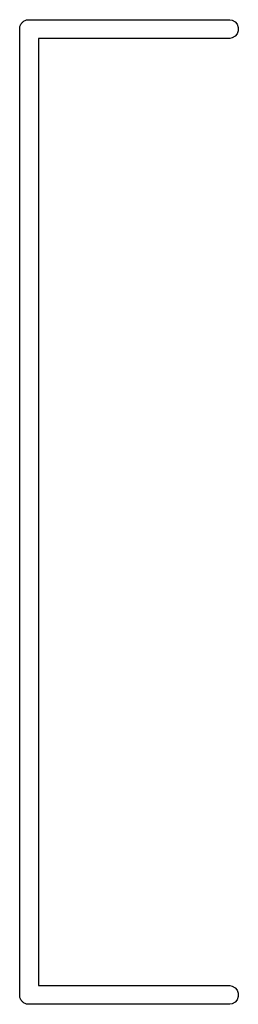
# Model space of a CAD drawing. Extents: x 67.2 to 111.3, y -47.6 to -38.1.
# Tile 1 of 3: x 67.2 to 68.9, y -46.1 to -38.2. Entities that reach past the tile are written whole.
import ezdxf

# ---------------------------------------------------------------- set-up
doc = ezdxf.new("R2010")
doc.units = 0
doc.header["$MEASUREMENT"] = 0
doc.layers.add('BLACK', color=7, linetype='CONTINUOUS')

msp = doc.modelspace()

# ---------------------------------------------------------------- linework, layer by layer
at = {"layer": 'BLACK', "linetype": 'CONTINUOUS'}
for p, q in [((67.1934, -38.239), (67.1968, -38.2332)), ((67.1968, -38.2332), (67.199, -38.2269)), ((67.199, -38.2269), (67.2033, -38.2218)), ((67.2033, -38.2218), (67.2067, -38.216)), ((67.2067, -38.216), (67.2118, -38.2118)), ((67.2118, -38.2118), (67.216, -38.2067)), ((67.216, -38.2067), (67.2218, -38.2033)), ((67.2218, -38.2033), (67.2269, -38.199)), ((67.2269, -38.199), (67.2332, -38.1968)), ((67.2332, -38.1968), (67.239, -38.1934)), ((67.239, -38.1934), (67.2455, -38.1923)), ((67.2455, -38.1923), (67.2518, -38.19)), ((67.2518, -38.19), (67.2584, -38.19)), ((67.2584, -38.19), (67.2584, -38.19)), ((67.2584, -38.19), (68.8766, -38.19)), ((68.8766, -38.19), (68.896, -38.1934)), ((68.896, -38.1934), (68.919, -38.2067)), ((68.919, -38.2067), (68.936, -38.2269)), ((68.936, -38.2269), (68.945, -38.2518)), ((67.19, -38.2518), (67.1923, -38.2455)), ((67.19, -38.2584), (67.19, -38.2518)), ((67.19, -46.0216), (67.19, -38.2584)), ((67.1923, -38.2455), (67.1934, -38.239)), ((68.936, -38.3031), (68.919, -38.3233)), ((68.945, -38.2782), (68.936, -38.3031)), ((68.945, -38.2518), (68.945, -38.2782)), ((68.8766, -38.34), (67.34, -38.34)), ((67.34, -38.34), (67.34, -45.94)), ((68.896, -38.3366), (68.8766, -38.34)), ((68.919, -38.3233), (68.896, -38.3366)), ((67.34, -45.94), (68.8766, -45.94)), ((68.8766, -45.94), (68.896, -45.9434)), ((68.896, -45.9434), (68.919, -45.9567)), ((68.919, -45.9567), (68.936, -45.9769)), ((68.936, -45.9769), (68.945, -46.0018)), ((67.19, -46.0282), (67.19, -46.0216)), ((67.19, -46.0216), (67.19, -46.0216)), ((67.1923, -46.0345), (67.19, -46.0282)), ((67.1934, -46.041), (67.1923, -46.0345)), ((67.1968, -46.0468), (67.1934, -46.041)), ((67.199, -46.0531), (67.1968, -46.0468)), ((67.2033, -46.0582), (67.199, -46.0531)), ((68.936, -46.0531), (68.919, -46.0733)), ((68.945, -46.0282), (68.936, -46.0531)), ((68.945, -46.0018), (68.945, -46.0282)), ((67.2067, -46.064), (67.2033, -46.0582)), ((67.2118, -46.0682), (67.2067, -46.064)), ((67.216, -46.0733), (67.2118, -46.0682)), ((67.2218, -46.0767), (67.216, -46.0733)), ((67.2269, -46.081), (67.2218, -46.0767)), ((67.2332, -46.0832), (67.2269, -46.081)), ((67.239, -46.0866), (67.2332, -46.0832)), ((67.2455, -46.0877), (67.239, -46.0866)), ((67.2518, -46.09), (67.2455, -46.0877)), ((67.2584, -46.09), (67.2518, -46.09)), ((68.8766, -46.09), (67.2584, -46.09)), ((67.2584, -46.09), (67.2584, -46.09)), ((68.896, -46.0866), (68.8766, -46.09)), ((68.919, -46.0733), (68.896, -46.0866))]:
    msp.add_line(p, q, dxfattribs=at)

doc.saveas('drawing.dxf')
